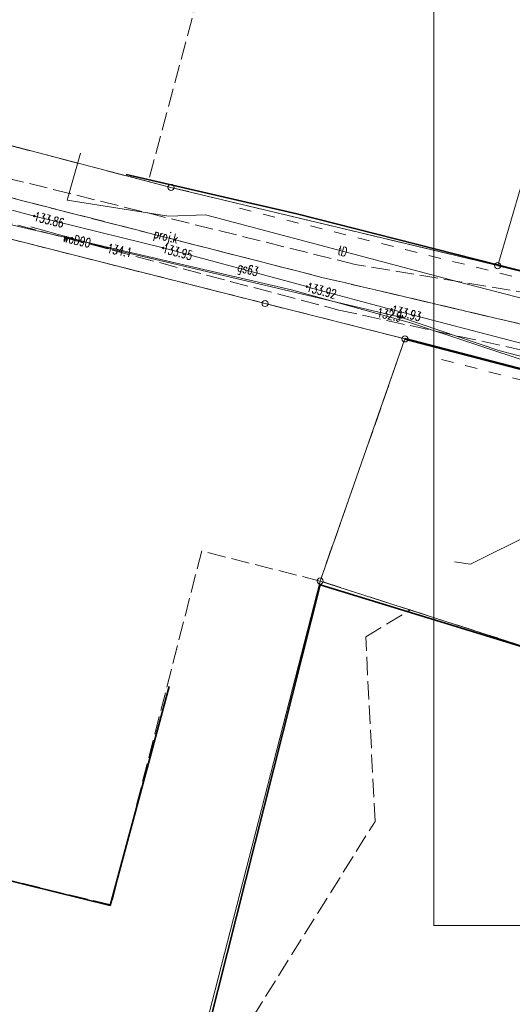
# Model space of a CAD drawing. Header units: metres. Extents: x 7471162 to 7473271, y 5962027 to 5964034.
# Tile 32 of 75: x 7471835 to 7471876, y 5963749 to 5963829. Entities that reach past the tile are written whole.
import ezdxf
from ezdxf.enums import TextEntityAlignment as Align

# ---------------------------------------------------------------- set-up
doc = ezdxf.new("R2010")
doc.units = ezdxf.units.M
doc.header["$MEASUREMENT"] = 0
for name, pattern in [('2_KTJZ01', [2, 1.5, -0.5]), ('2_KTOK05_01', [7.5, 7.5]), ('4_1', [0]), ('4_SUPB_P_01', [2.5, 2, -0.5]), ('4_SUPE03', [2, 1, -1]), ('4_SUPE04', [2, 1, -1]), ('4_SUPE_01', [0]), ('4_SUPG_01', [0]), ('4_SUPK_P_01', [2.5, 2, -0.5]), ('4_SUPT_01', [0]), ('4_SUPW_01', [0]), ('GDE', [0]), ('GUK', [2, 1.5, -0.5])]:
    doc.linetypes.add(name, pattern=pattern)
doc.layers.get('0').update_dxf_attribs({"color": 250, "linetype": 'CONTINUOUS', "lineweight": 100})
doc.layers.get('Defpoints').update_dxf_attribs({"linetype": 'CONTINUOUS'})
doc.layers.add('01_granica pasa', color=3, linetype='CONTINUOUS')
for name, color, linetype, lineweight in [('Dzialki', 7, 'GDE', 18), ('Kontury', 90, 'GUK', 18), ('KTJZ_L_0', 7, '2_KTJZ01', 18), ('KTOK_L_4', 7, '2_KTOK05_01', 35), ('Punkty', 7, 'CONTINUOUS', 18), ('SUPE_L_2', 1, '4_SUPE_01', 18), ('SUPE_L_3', 1, '4_SUPE_01', 18), ('SUPG_E_T_2', 7, 'CONTINUOUS', 15), ('SUPG_L_2', 52, '4_SUPG_01', 18), ('SUPG_L_3', 52, '4_SUPG_01', 18), ('SUPP_E_T_4', 34, 'CONTINUOUS', 15), ('SUPP_L_4', 34, '4_SUPK_P_01', 18), ('SUPT_E_T_0', 30, 'CONTINUOUS', 15), ('SUPT_L_0', 30, '4_SUPT_01', 18), ('SUPW_E_T_0', 5, 'CONTINUOUS', 15), ('SUPW_L_0', 5, '4_SUPW_01', 18), ('SUTG_T_0', 52, 'CONTINUOUS', 18), ('SUTT_T_0', 30, 'CONTINUOUS', 18)]:
    doc.layers.add(name, color=color, linetype=linetype, lineweight=lineweight)
doc.styles.get("Standard").update_dxf_attribs({"font": 'Simplex.SHX', "width": 0.75})

# ---------------------------------------------------------------- blocks, each defined once
blk = doc.blocks.new('GRT')
at = {"linetype": 'Continuous'}
blk.add_circle((0, 0), 0.25, dxfattribs=at)
blk = doc.blocks.new('4_SUPS01_04')
at = {"linetype": 'Continuous'}
blk.add_circle((0, 0), 0.0625, dxfattribs=at)
blk = doc.blocks.new('4_SUPS01_05')
at = {"linetype": 'Continuous'}
blk.add_circle((0, 0), 0.0625, dxfattribs=at)

msp = doc.modelspace()

# ---------------------------------------------------------------- linework, layer by layer
at = {"layer": '01_granica pasa', "lineweight": 50}
msp.add_lwpolyline([(7471914.051, 5963790.984), (7471866.841, 5963803.264)], dxfattribs=at)
at = {"layer": 'Defpoints', "color": 1, "linetype": 'Continuous', "lineweight": 0}
msp.add_lwpolyline([(7471869.207, 5963897.728), (7472251.121, 5963897.728), (7472251.121, 5963755.228), (7471869.207, 5963755.228), (7471869.207, 5963897.728)], dxfattribs=at)
at = {"layer": 'Dzialki'}
for p, q in [((7471891.46, 5963867.375), (7471874.44, 5963809.265)), ((7471847.66, 5963815.675), (7471832.88, 5963819.525)), ((7471874.44, 5963809.265), (7471847.66, 5963815.675)), ((7471826.17, 5963813.555), (7471855.38, 5963806.165)), ((7471874.44, 5963809.265), (7471913.85, 5963799.825)), ((7471855.38, 5963806.165), (7471866.84, 5963803.265)), ((7471866.84, 5963803.265), (7471859.89, 5963783.435)), ((7471914.05, 5963790.985), (7471866.84, 5963803.265)), ((7471859.89, 5963783.435), (7471846.94, 5963733.035)), ((7471859.89, 5963783.435), (7471908.53, 5963767.815))]:
    msp.add_line(p, q, dxfattribs=at)
at = {"layer": 'Kontury'}
for p, q in [((7471851.47, 5963837.265), (7471845.8, 5963816.155)), ((7471845.8, 5963816.155), (7471832.88, 5963819.525)), ((7471845.8, 5963816.155), (7471847.66, 5963815.675)), ((7471847.66, 5963815.675), (7471874.44, 5963809.265)), ((7471826.17, 5963813.555), (7471855.38, 5963806.165)), ((7471855.38, 5963806.165), (7471866.84, 5963803.265)), ((7471866.84, 5963803.265), (7471859.89, 5963783.435)), ((7471850.18, 5963785.895), (7471842.75, 5963756.905)), ((7471859.89, 5963783.435), (7471850.18, 5963785.895)), ((7471867.27, 5963781.065), (7471859.89, 5963783.435)), ((7471863.62, 5963778.855), (7471867.27, 5963781.065)), ((7471867.27, 5963781.065), (7471879.83, 5963777.035)), ((7471864.39, 5963763.745), (7471863.62, 5963778.855)), ((7471853.3, 5963746.025), (7471864.39, 5963763.745)), ((7471842.75, 5963756.905), (7471815.95, 5963763.445))]:
    msp.add_line(p, q, dxfattribs=at)
at = {"layer": 'Kontury', "linetype": 'ByBlock', "lineweight": 30}
for p, q in [((7471874.44, 5963809.265), (7471913.85, 5963799.825)), ((7471914.05, 5963790.985), (7471866.84, 5963803.265))]:
    msp.add_line(p, q, dxfattribs=at)
at = {"layer": 'KTJZ_L_0', "linetype": '2_KTJZ01'}
for p, q in [((7471862.746, 5963809.373), (7471825.95, 5963818.491)), ((7471825.447, 5963815.126), (7471861.416, 5963805.63)), ((7471885.32, 5963805.635), (7471862.746, 5963809.373)), ((7471861.416, 5963805.63), (7471883.97, 5963800.715))]:
    msp.add_line(p, q, dxfattribs=at)
at = {"layer": 'KTOK_L_4', "linetype": '2_KTOK05_01'}
for p, q in [((7471844.001, 5963816.722), (7471857.972, 5963813.497)), ((7471857.972, 5963813.497), (7471887.597, 5963805.973)), ((7471859.877, 5963783.135), (7471847.26, 5963733.04)), ((7471859.877, 5963783.135), (7471884.547, 5963775.556)), ((7471842.671, 5963756.858), (7471847.52, 5963774.793)), ((7471816.093, 5963763.437), (7471842.671, 5963756.858))]:
    msp.add_line(p, q, dxfattribs=at)
at = {"layer": 'SUPE_L_2', "linetype": '4_SUPE03'}
msp.add_line((7471869.848, 5963801.583), (7471909.235, 5963791.374), dxfattribs=at)
at = {"layer": 'SUPE_L_3', "linetype": '4_SUPE04'}
msp.add_line((7471853.272, 5963813.965), (7471896.451, 5963803.218), dxfattribs=at)
at = {"layer": 'SUPG_L_2', "linetype": '4_SUPG_01'}
for p, q in [((7471836.47, 5963813.325), (7471824.15, 5963816.535)), ((7471847.01, 5963810.715), (7471836.47, 5963813.325)), ((7471858.81, 5963807.545), (7471847.01, 5963810.715)), ((7471858.99, 5963807.485), (7471858.81, 5963807.545)), ((7471865.75, 5963805.685), (7471858.99, 5963807.485)), ((7471876.85, 5963802.775), (7471865.75, 5963805.685))]:
    msp.add_line(p, q, dxfattribs=at)
at = {"layer": 'SUPG_L_2', "linetype": '4_1'}
for p, q in [((7471836.47, 5963813.325), (7471824.15, 5963816.535)), ((7471847.01, 5963810.715), (7471836.47, 5963813.325)), ((7471858.81, 5963807.545), (7471847.01, 5963810.715)), ((7471858.99, 5963807.485), (7471858.81, 5963807.545)), ((7471865.75, 5963805.685), (7471858.99, 5963807.485)), ((7471876.85, 5963802.775), (7471865.75, 5963805.685))]:
    msp.add_line(p, q, dxfattribs=at)
at = {"layer": 'SUPG_L_3', "linetype": '4_SUPG_01'}
for p, q in [((7471885.797, 5963791.564), (7471872.208, 5963784.815)), ((7471872.208, 5963784.815), (7471870.898, 5963785.015))]:
    msp.add_line(p, q, dxfattribs=at)
at = {"layer": 'SUPG_L_3', "linetype": '4_1'}
for p, q in [((7471885.797, 5963791.564), (7471872.208, 5963784.815)), ((7471872.208, 5963784.815), (7471870.898, 5963785.015))]:
    msp.add_line(p, q, dxfattribs=at)
at = {"layer": 'SUPP_L_4', "linetype": '4_SUPK_P_01'}
for p, q in [((7471830.575, 5963815.847), (7471860.035, 5963808.305)), ((7471860.035, 5963808.305), (7471893.111, 5963800.547))]:
    msp.add_line(p, q, dxfattribs=at)
at = {"layer": 'SUPP_L_4', "linetype": '4_SUPB_P_01'}
for p, q in [((7471860.035, 5963808.305), (7471830.575, 5963815.847)), ((7471893.111, 5963800.547), (7471860.035, 5963808.305))]:
    msp.add_line(p, q, dxfattribs=at)
at = {"layer": 'SUPT_L_0', "linetype": '4_SUPT_01'}
for p, q in [((7471839.163, 5963814.637), (7471840.245, 5963818.488)), ((7471847.466, 5963813.307), (7471839.163, 5963814.637)), ((7471850.486, 5963813.433), (7471847.466, 5963813.307)), ((7471871.191, 5963807.951), (7471850.486, 5963813.433)), ((7471842.461, 5963810.702), (7471836.182, 5963812.452)), ((7471866.559, 5963805.023), (7471842.461, 5963810.702)), ((7471886.612, 5963803.925), (7471871.191, 5963807.951)), ((7471874.528, 5963802.303), (7471866.559, 5963805.023)), ((7471903.965, 5963794.704), (7471874.528, 5963802.303))]:
    msp.add_line(p, q, dxfattribs=at)
at = {"layer": 'SUPW_L_0', "linetype": '4_SUPW_01'}
for p, q in [((7471834.341, 5963812.651), (7471857.55, 5963807.283)), ((7471857.55, 5963807.283), (7471867.296, 5963804.569)), ((7471867.296, 5963804.569), (7471896.223, 5963795.041))]:
    msp.add_line(p, q, dxfattribs=at)
at = {"layer": 'SUPW_L_0', "linetype": '4_1'}
for p, q in [((7471857.55, 5963807.283), (7471834.341, 5963812.651)), ((7471867.296, 5963804.569), (7471857.55, 5963807.283)), ((7471896.223, 5963795.041), (7471867.296, 5963804.569))]:
    msp.add_line(p, q, dxfattribs=at)

# ---------------------------------------------------------------- block references
at = {"layer": 'Punkty'}
for p in [(7471847.66, 5963815.675), (7471874.44, 5963809.265), (7471855.38, 5963806.165), (7471866.84, 5963803.265), (7471859.89, 5963783.435)]:
    msp.add_blockref('GRT', p, dxfattribs=at)
at = {"layer": 'SUTG_T_0'}
for p in [(7471836.47, 5963813.325), (7471847.01, 5963810.715), (7471858.81, 5963807.545), (7471865.75, 5963805.685)]:
    msp.add_blockref('4_SUPS01_04', p, dxfattribs=at)
at = {"layer": 'SUTT_T_0'}
for p in [(7471842.461, 5963810.702), (7471866.559, 5963805.023)]:
    msp.add_blockref('4_SUPS01_05', p, dxfattribs=at)

# ---------------------------------------------------------------- texts
at = {"layer": 'SUPG_E_T_2', "width": 0.7}
msp.add_text('gs63', height=0.75, rotation=344.96286, dxfattribs=at).set_placement((7471853.948, 5963808.851), align=Align.MIDDLE)
at = {"layer": 'SUPP_E_T_4', "width": 0.7}
msp.add_text('proj.k', height=0.75, rotation=345.53332, dxfattribs=at).set_placement((7471847.235, 5963811.582), align=Align.MIDDLE)
at = {"layer": 'SUPT_E_T_0', "width": 0.7}
msp.add_text('tD', height=0.75, rotation=344.35456, dxfattribs=at).set_placement((7471861.729, 5963810.456), align=Align.MIDDLE)
at = {"layer": 'SUPW_E_T_0', "width": 0.7}
msp.add_text('woD90', height=0.75, rotation=346.97627, dxfattribs=at).set_placement((7471839.948, 5963811.354), align=Align.MIDDLE)
at = {"layer": 'SUTG_T_0', "width": 0.7}
for s, rotation, p in [('133.86', 346.09173, (7471836.47, 5963813.325)), ('133.95', 344.96286, (7471847.01, 5963810.715)), ('133.92', 344.99667, (7471858.81, 5963807.545)), ('133.93', 345.30981, (7471865.75, 5963805.685))]:
    msp.add_text(s, height=0.75, rotation=rotation, dxfattribs=at).set_placement(p, align=Align.MIDDLE_LEFT)
at = {"layer": 'SUTT_T_0', "width": 0.7}
msp.add_text('134.1', height=0.75, rotation=348.80933, dxfattribs=at).set_placement((7471842.461, 5963810.702), align=Align.MIDDLE_LEFT)
msp.add_text('132.9', height=0.75, rotation=347.75922, dxfattribs=at).set_placement((7471866.559, 5963805.023), align=Align.MIDDLE_RIGHT)

doc.saveas('drawing.dxf')
